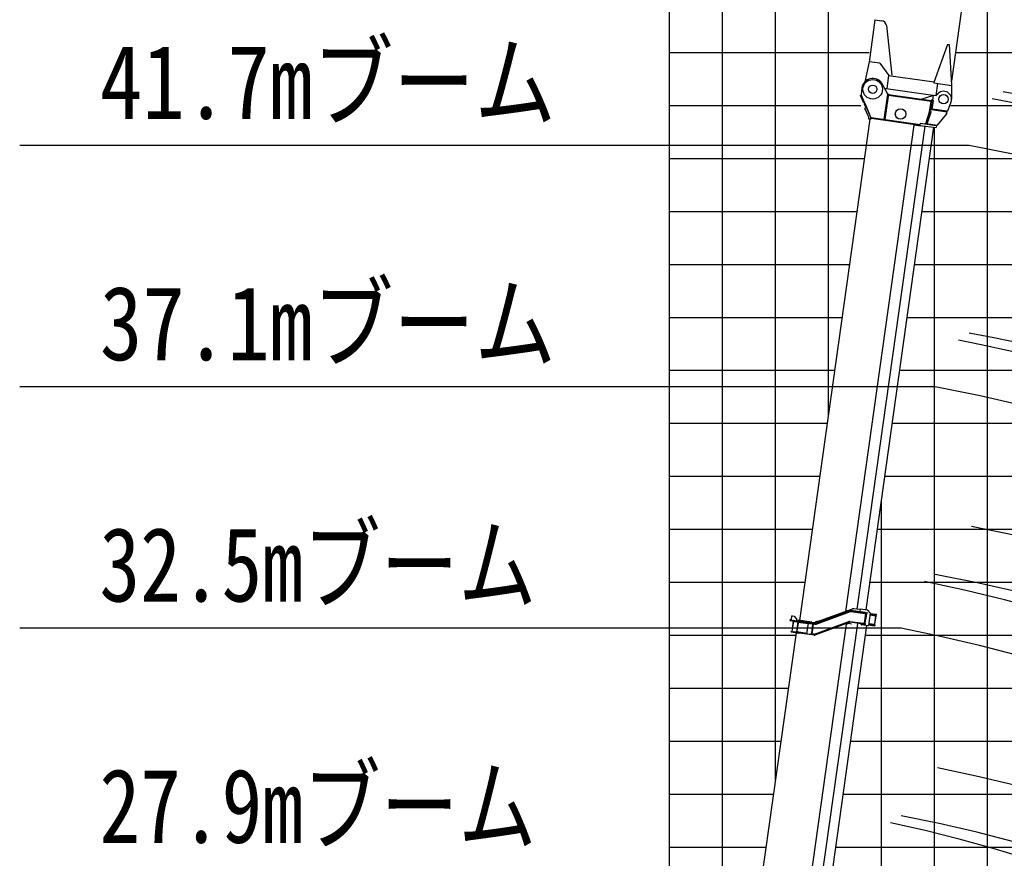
# Model space of a CAD drawing. Extents: x -126562 to 47723, y -58355 to 51651.
# Tile 11 of 14: x -37822 to -19238, y -4712 to 11119. Entities that reach past the tile are written whole.
import ezdxf

# ---------------------------------------------------------------- set-up
doc = ezdxf.new("R2010")
doc.units = 0
doc.layers.get('0').update_dxf_attribs({"linetype": 'CONTINUOUS'})

msp = doc.modelspace()

# ---------------------------------------------------------------- linework, layer by layer
at = {"color": 151, "linetype": 'Continuous'}
for p, q in [((-25558.199093, -17191.506907), (-25558.199093, 28500.029847)), ((-23253.222706, -144.062398), (-23261.016366, -199.517173)), ((-23239.669957, -133.849687), (-23253.222706, -144.062398)), ((-23239.669957, -133.849687), (-23206.990635, -138.442466)), ((-23206.990635, -138.442466), (-23155.924937, -206.208937)), ((-22798.471241, -274.226236), (-22149.847898, -34.141873)), ((-22795.000192, -283.604279), (-22146.376849, -43.519916)), ((-22794.527557, -283.670703), (-22145.904194, -43.586343)), ((-22791.749402, -291.172596), (-22143.126228, -51.089441)), ((-22761.537247, -244.344204), (-22100.897605, -2.944527)), ((-22137.290904, -50.459895), (-21871.415058, -87.826308)), ((-21835.150219, -84.843893), (-22136.651315, -42.470678)), ((-21860.897794, -71.127032), (-22135.259584, -32.567997)), ((-21965.869286, -15.981148), (-22076.778834, -0.393827)), ((-21968.59353, -35.794832), (-21968.652748, -35.786509)), ((-21960.547676, -6.630776), (-21967.506331, -56.144179)), ((-21961.939407, -16.533456), (-21965.810068, -15.989471)), ((-21815.060957, -27.077601), (-21960.547676, -6.630776)), ((-21855.34749, -91.094043), (-21881.37279, -276.273676)), ((-21871.415058, -87.826308), (-21844.275751, -91.640489)), ((-21860.897794, -71.127032), (-21833.758488, -74.941213)), ((-21847.57226, -181.555046), (-21835.116504, -92.927737)), ((-21844.275751, -91.640489), (-21835.116504, -92.927737)), ((-21835.116504, -92.927737), (-21838.01756, -84.440915)), ((-21822.252076, -86.656609), (-21835.150219, -84.843893)), ((-21824.081866, -76.301173), (-21833.758488, -74.941213)), ((-21824.081866, -76.301173), (-21821.973797, -84.676548)), ((-21822.252076, -86.656609), (-21821.973797, -84.676548)), ((-21771.403296, -77.140522), (-21812.354576, -28.599426)), ((-21800.705347, -39.193426), (-21803.780584, -38.761229)), ((-21770.283345, -81.20559), (-21803.355135, -316.523605)), ((-21775.520515, -118.469991), (-21663.616104, -134.19713)), ((-21773.572055, -104.605981), (-21661.082574, -120.415346)), ((-21771.345322, -88.761949), (-21650.294953, -105.774469)), ((-21682.56184, -292.097307), (-21660.57242, -135.634457)), ((-21681.689183, -293.229536), (-21659.421487, -134.786645)), ((-21659.421487, -134.786645), (-21671.335829, -118.974345)), ((-21663.616104, -134.19713), (-21659.421487, -134.786645)), ((-21661.082574, -120.415346), (-21652.521687, -121.618501)), ((-21654.498, -120.331183), (-21652.54954, -106.467172)), ((-21652.521687, -121.618501), (-21650.294953, -105.774469)), ((-23498.811673, -9428.89649), (-22214.709713, -292.036284)), ((-23285.230283, -9403.72244), (-22002.750158, -278.402186)), ((-23276.796024, -225.575163), (-22911.244211, -276.95012)), ((-23274.569288, -209.731112), (-23244.861246, -213.906305)), ((-23261.016366, -199.517173), (-23250.803805, -213.071133)), ((-23222.33128, -233.229684), (-23250.1659, -431.283298)), ((-23217.725662, -233.876961), (-23245.560282, -431.930575)), ((-23244.861246, -213.906305), (-22909.017475, -261.106069)), ((-23191.797861, -239.540026), (-23191.519584, -237.559985)), ((-23191.797861, -239.540026), (-23142.284458, -246.498681)), ((-23133.485431, -247.735304), (-23159.92832, -435.886237)), ((-23158.708399, -226.014298), (-23155.924937, -206.208937)), ((-23145.957982, -422.702226), (-23123.690286, -264.259335)), ((-23142.31232, -246.696933), (-23141.978149, -244.319181)), ((-23142.284458, -246.498681), (-23092.771054, -253.457336)), ((-23134.181296, -252.686644), (-22936.012831, -280.537406)), ((-23133.603755, -255.7608), (-23123.701075, -257.152531)), ((-23130.980418, -229.911212), (-23129.031961, -216.047221)), ((-22869.582202, -252.510507), (-23129.031961, -216.047221)), ((-23122.298555, -254.356655), (-23123.690286, -264.259335)), ((-23111.933371, -9428.077732), (-21831.540842, -317.6115)), ((-23092.771054, -253.457336), (-23092.492777, -251.477295)), ((-22962.873309, -471.659638), (-22935.038689, -273.606024)), ((-22911.244211, -276.95012), (-22886.69905, -280.399718)), ((-22884.472314, -264.555666), (-22909.017475, -261.106069)), ((-22886.69905, -280.399718), (-22836.126733, -287.507193)), ((-22884.472314, -264.555666), (-22833.899997, -271.663142)), ((-22872.94699, -464.101407), (-22849.844289, -299.717145)), ((-22869.582202, -252.510507), (-22820.068799, -259.469162)), ((-22865.926636, -476.195894), (-22839.762196, -290.02623)), ((-22861.759822, -283.904698), (-22849.844289, -299.717145)), ((-22849.942979, -299.586155), (-22848.28894, -287.817057)), ((-22848.28894, -287.817057), (-22846.029414, -286.115462)), ((-22848.28894, -287.817057), (-22818.580898, -291.99225)), ((-22833.896353, -271.663654), (-22808.197986, -275.275324)), ((-22809.115853, -285.244602), (-22828.955062, -282.456383)), ((-22821.405825, -482.006663), (-22172.669186, -240.958226)), ((-22169.8831, -248.456285), (-22818.619759, -489.504719)), ((-22810.229135, -293.166014), (-22818.580898, -291.99225)), ((-22166.400502, -257.831043), (-22815.137161, -498.879478)), ((-22763.929691, -237.772969), (-22810.913744, -254.874605)), ((-22810.913744, -254.874605), (-22803.453434, -275.372625)), ((-22756.405269, -258.446399), (-22802.647461, -275.27757)), ((-22763.929691, -237.772969), (-22756.405269, -258.446399)), ((-22747.990825, -238.798814), (-22748.079166, -239.427397)), ((-22746.814644, -238.964116), (-22747.990825, -238.798814)), ((-22214.709713, -292.036284), (-22172.037079, -275.816577)), ((-22172.037079, -275.816577), (-22120.844074, -283.011285)), ((-21892.211742, -293.937347), (-22156.650293, -256.772933)), ((-21890.820011, -284.034667), (-22155.258562, -246.870252)), ((-22154.145108, -238.947612), (-21897.718637, -274.986003)), ((-21949.252712, -286.352201), (-21949.199515, -286.359677)), ((-21938.702253, -301.07169), (-21947.94291, -287.584078)), ((-21808.574407, -320.839222), (-21935.707576, -302.97182)), ((-21898.943369, -283.700421), (-21897.60719, -274.193016)), ((-21870.579331, -278.800183), (-21897.718637, -274.986003)), ((-21890.680871, -283.044636), (-21892.350879, -294.927358)), ((-21865.072436, -297.751528), (-21892.211742, -293.937347)), ((-21863.680705, -287.848848), (-21890.820011, -284.034667)), ((-21870.579331, -278.800183), (-21861.420084, -280.087432)), ((-21861.420084, -280.087432), (-21866.548046, -287.445869)), ((-21855.395813, -299.111489), (-21865.072436, -297.751528)), ((-21850.782562, -289.661563), (-21863.680705, -287.848848)), ((-21861.420084, -280.087432), (-21849.242607, -193.440184)), ((-21855.395813, -299.111489), (-21851.060839, -291.641604)), ((-21851.060839, -291.641604), (-21850.782562, -289.661563)), ((-21805.144468, -319.878992), (-21805.209727, -319.869821)), ((-21801.963404, -306.620924), (-21689.473923, -322.43029)), ((-21799.736668, -290.776873), (-21687.247186, -306.586238)), ((-21797.788211, -276.912882), (-21685.8838, -292.640021)), ((-21681.689183, -293.229536), (-21697.500442, -305.145237)), ((-21680.913035, -323.633444), (-21689.473923, -322.43029)), ((-21678.686299, -307.789393), (-21687.247186, -306.586238)), ((-21685.8838, -292.640021), (-21681.689183, -293.229536)), ((-21680.940889, -308.482116), (-21682.889346, -322.346106)), ((-21678.686299, -307.789393), (-21680.913035, -323.633444)), ((-24452.568151, -9633.496555), (-23162.433505, -453.711557)), ((-23261.460312, -439.794247), (-23260.068581, -429.891567)), ((-23261.460312, -439.794247), (-23112.920102, -460.670212)), ((-23260.068581, -429.891567), (-23111.528371, -450.767532)), ((-23219.354205, -435.613599), (-23218.24075, -427.690959)), ((-23218.24075, -427.690959), (-23168.727347, -434.649614)), ((-23169.952078, -443.364033), (-23168.6159, -433.856628)), ((-23168.727347, -434.649614), (-23119.213943, -441.608269)), ((-23159.232454, -430.934897), (-22961.063989, -458.785658)), ((-23157.829934, -428.13902), (-23147.927254, -429.530751)), ((-23145.957982, -422.702226), (-23147.349713, -432.604907)), ((-23120.327398, -449.530909), (-23119.213943, -441.608269)), ((-23113.059239, -461.660223), (-23111.389061, -449.776293)), ((-22829.760474, -500.465703), (-23112.920102, -460.670212)), ((-23111.528371, -450.767532), (-22828.368743, -490.563022)), ((-22895.535813, -481.123306), (-22872.94699, -464.101407)), ((-22874.731829, -475.96799), (-22873.07796, -464.2001)), ((-22874.731829, -475.96799), (-22867.922664, -485.004081)), ((-22874.731829, -475.96799), (-22845.023787, -480.143183)), ((-22827.255288, -482.640383), (-22845.023787, -480.143183))]:
    msp.add_line(p, q, dxfattribs=at)
at = {"color": 7, "linetype": 'Continuous'}
for p, q in [((-24558.199093, -9563.817028), (-24558.199093, 28500.029847)), ((-23558.199093, -3269.73004), (-23558.199093, 28500.029847)), ((-22558.199093, 3637.264358), (-22558.199093, 28500.029847)), ((-19558.199093, -36499.970153), (-19558.199093, 14780.379049)), ((-25558.199093, 10500.029847), (-21786.480077, 10500.029847)), ((-20159.762908, 10500.029847), (34441.800907, 10500.029847)), ((-25558.199093, 9500.029847), (-21946.304928, 9500.029847)), ((-20249.795007, 9500.029847), (34441.800907, 9500.029847)), ((-19901.975209, 8741.568244), (-37822.309059, 8741.568244)), ((-25558.199093, 7500.029847), (-22015.322807, 7500.029847)), ((-20790.401457, 7500.029847), (34441.800907, 7500.029847)), ((-25558.199093, 6500.029847), (-22155.863642, 6500.029847)), ((-20930.942292, 6500.029847), (34441.800907, 6500.029847)), ((-25558.199093, 5500.029847), (-22296.404477, 5500.029847)), ((-21071.483126, 5500.029847), (34441.800907, 5500.029847)), ((-25558.199093, 4500.029847), (-22436.945311, 4500.029847)), ((-21212.023961, 4500.029847), (34441.800907, 4500.029847)), ((-20542.171436, 4186.335123), (-37822.309059, 4186.335123)), ((-25558.199093, 2500.029847), (-22718.026981, 2500.029847)), ((-21493.10563, 2500.029847), (34441.800907, 2500.029847)), ((-21558.199093, -34313.122039), (-21558.199093, 2036.865792)), ((-25558.199093, 1500.029847), (-22858.567816, 1500.029847)), ((-21633.646465, 1500.029847), (34441.800907, 1500.029847)), ((-25558.199093, 500.029847), (-22999.10865, 500.029847)), ((-21774.1873, 500.029847), (34441.800907, 500.029847)), ((-21182.367664, -368.897998), (-37822.309059, -368.897998)), ((-25558.199093, -499.970153), (-23168.934727, -499.970153)), ((-21857.16968, -499.970153), (34441.800907, -499.970153)), ((-25558.199093, -2499.970153), (-23450.016396, -2499.970153)), ((-22138.251349, -2499.970153), (34441.800907, -2499.970153)), ((-25558.199093, -3499.970153), (-23590.557231, -3499.970153)), ((-22278.792184, -3499.970153), (34441.800907, -3499.970153)), ((-25558.199093, -4499.970153), (-23731.098066, -4499.970153)), ((-22419.333018, -4499.970153), (22441.800907, -4499.970153))]:
    msp.add_line(p, q, dxfattribs=at)
at = {"color": 41, "linetype": 'Continuous'}
for p, q in [((-18589.265664, 21674.699037), (-20235.608301, 9960.361802)), ((-21679.639662, 11117.318076), (-21791.657691, 10320.268342)), ((-21679.639662, 11117.318076), (-21549.902459, 11099.084702)), ((-21464.421425, 11010.89843), (-21363.69393, 10068.999532)), ((-20309.808295, 10653.319956), (-20567.704068, 9932.122284)), ((-20309.912544, 10653.128492), (-20280.205711, 10648.953469)), ((-20280.218652, 10649.196082), (-20232.130812, 9885.180609)), ((-21791.600158, 10320.74892), (-21870.791181, 9946.1885)), ((-21790.271396, 10330.13234), (-21586.977053, 10301.561185)), ((-21587.029927, 10301.116825), (-21418.672951, 10065.388194)), ((-21422.375297, 10066.399634), (-21457.16857, 9818.832621)), ((-21422.375297, 10066.399634), (-20562.954148, 9945.615875)), ((-20565.813016, 9946.017663), (-20568.463284, 9927.160019)), ((-20568.463284, 9927.160019), (-20231.774806, 9879.841542)), ((-20526.328396, 9688.110189), (-20494.198983, 9916.722853)), ((-20231.767151, 9879.89591), (-20234.732571, 9618.828181)), ((-21467.140162, 9819.738375), (-21484.755011, 9801.079309)), ((-21467.068833, 9820.224012), (-20585.755894, 9696.363563))]:
    msp.add_line(p, q, dxfattribs=at)
at = {"color": 102, "linetype": 'Continuous'}
for p, q in [((-21436.419957, 9715.034078), (-21542.525266, 9905.406212)), ((-21950.957394, 9684.966958), (-21936.293717, 9691.366125)), ((-21895.716598, 9558.380979), (-21950.957394, 9684.966958)), ((-21924.595336, 9834.134032), (-21942.687839, 9705.399183)), ((-21942.687839, 9705.399183), (-21936.521017, 9691.266186)), ((-21936.372529, 9691.331597), (-21938.842477, 9696.833875)), ((-21881.052748, 9564.781374), (-21936.293717, 9691.366125)), ((-21896.929689, 9603.46365), (-21932.973266, 9683.75845)), ((-21503.501325, 9237.725344), (-21436.419957, 9715.034078)), ((-21426.517276, 9713.642347), (-21455.743628, 9505.686053)), ((-21446.934701, 9525.254769), (-21423.916093, 9689.040671)), ((-21426.517276, 9713.642347), (-21436.419957, 9715.034078)), ((-20614.031343, 9581.277515), (-21429.022459, 9695.817047)), ((-21429.022459, 9695.817047), (-21423.916093, 9689.040671)), ((-21421.967637, 9702.904661), (-21428.744013, 9697.798296)), ((-20620.808927, 9576.171319), (-21423.916093, 9689.040671)), ((-20618.86047, 9590.03531), (-21421.967637, 9702.904661)), ((-20787.794372, 9623.875697), (-20587.11786, 9686.556934)), ((-20589.740758, 9596.041077), (-20575.823448, 9695.067884)), ((-20577.215179, 9685.165203), (-20587.11786, 9686.556934)), ((-20587.11786, 9686.556934), (-20578.60691, 9675.262522)), ((-20575.823448, 9695.067884), (-20526.310045, 9688.109229)), ((-20526.310048, 9688.109229), (-20469.110908, 9741.734423)), ((-21889.182567, 9543.404972), (-21895.716598, 9558.380979)), ((-21892.209097, 9590.346253), (-21892.074375, 9591.304852)), ((-21891.69628, 9589.170924), (-21891.186173, 9589.099234)), ((-21890.320891, 9586.958456), (-21890.757283, 9587.019786)), ((-21885.022339, 9533.703244), (-21849.922499, 9452.929667)), ((-21874.517528, 9549.8052), (-21881.052748, 9564.781374)), ((-21762.661689, 9293.482864), (-21874.517528, 9549.8052)), ((-21870.226039, 9541.98461), (-21785.873986, 9346.67564)), ((-21494.712096, 9228.410994), (-21455.743628, 9505.686053)), ((-21487.699913, 9235.19521), (-21450.259259, 9501.599304)), ((-21455.743628, 9505.686053), (-21465.646308, 9507.077784)), ((-21453.470807, 9526.173358), (-21446.339966, 9525.171184)), ((-21450.259259, 9501.599304), (-21446.934701, 9525.254769)), ((-20787.794372, 9623.875697), (-20779.283422, 9612.581285)), ((-20643.000173, 9418.272402), (-20620.808927, 9576.171319)), ((-20611.526161, 9599.102816), (-20636.906394, 9418.513074)), ((-20622.820572, 9590.591866), (-20611.526161, 9599.102816)), ((-20614.031343, 9581.277515), (-20620.808927, 9576.171319)), ((-20613.752897, 9583.258764), (-20618.86047, 9590.03531)), ((-20589.740758, 9596.041077), (-20615.110119, 9415.528695)), ((-20611.526161, 9599.102816), (-20589.740758, 9596.041077)), ((-20587.653162, 9610.895098), (-20604.594779, 9598.128673)), ((-20597.850299, 9430.559249), (-20574.886737, 9593.95348)), ((-20589.740758, 9596.041077), (-20574.886737, 9593.95348)), ((-20244.913182, 9563.391793), (-20310.413912, 9394.819842)), ((-21849.904054, 9452.938183), (-21870.067556, 9444.138987)), ((-21797.537815, 9277.936366), (-21870.067556, 9444.138987)), ((-21836.936502, 9423.683201), (-21837.10466, 9423.609467)), ((-21830.536294, 9409.018165), (-21830.705663, 9408.944581)), ((-21830.536294, 9409.018165), (-21830.704285, 9408.945619)), ((-20650.540434, 9389.206153), (-20727.958064, 9151.90953)), ((-20648.76017, 9377.779081), (-20716.968878, 9168.098723)), ((-20627.839785, 9370.974383), (-20700.379496, 9147.975692)), ((-20624.975069, 9370.736961), (-20694.915871, 9162.985153)), ((-20650.540434, 9389.206153), (-20644.39092, 9391.211623)), ((-20650.540434, 9389.206153), (-20650.29922, 9389.948871)), ((-20650.300429, 9389.949041), (-20644.179892, 9391.862427)), ((-20648.76017, 9377.779081), (-20644.870776, 9389.735723)), ((-20644.870776, 9389.735723), (-20640.355982, 9403.616249)), ((-20644.482716, 9412.477497), (-20644.335852, 9413.110195)), ((-20644.482716, 9412.477497), (-20638.678881, 9411.006039)), ((-20644.335852, 9413.110195), (-20643.000173, 9418.272402)), ((-20644.335852, 9413.110195), (-20638.519599, 9411.639435)), ((-20637.118303, 9417.101832), (-20643.000173, 9418.272402)), ((-20637.705163, 9413.79438), (-20639.321604, 9408.502767)), ((-20623.146724, 9383.746311), (-20639.091203, 9336.385804)), ((-20638.186001, 9412.522017), (-20638.83254, 9410.403884)), ((-20638.678881, 9411.006039), (-20638.519599, 9411.639435)), ((-20638.519599, 9411.639435), (-20637.139407, 9416.969199)), ((-20638.054218, 9412.652647), (-20638.410237, 9411.224679)), ((-20637.553488, 9414.584177), (-20638.186001, 9412.522017)), ((-20637.953816, 9413.823166), (-20637.303728, 9415.975315)), ((-20627.839785, 9370.974383), (-20623.950558, 9382.929837)), ((-20623.146724, 9383.746311), (-20624.975069, 9370.736961)), ((-20622.845383, 9383.925859), (-20621.97983, 9386.602446)), ((-20620.933134, 9387.050737), (-20621.97983, 9386.602446)), ((-20317.711496, 9376.040894), (-20614.791916, 9417.792825)), ((-20612.008454, 9437.598186), (-20603.497505, 9426.303774)), ((-20603.497505, 9426.303774), (-20597.850299, 9430.559249)), ((-20594.986555, 9415.009363), (-20603.497505, 9426.303774)), ((-20315.623899, 9390.894915), (-20597.850299, 9430.559249)), ((-20327.194298, 9340.704494), (-20504.706051, 9128.685359)), ((-20332.565517, 9378.128491), (-20315.623899, 9390.894915)), ((-20330.007233, 9360.405144), (-20329.840913, 9361.588574)), ((-20330.007233, 9360.405144), (-20329.904099, 9345.473739)), ((-20327.194298, 9340.704494), (-20329.904099, 9345.473739)), ((-20329.840913, 9361.588574), (-20325.365781, 9353.715071)), ((-20329.839705, 9361.588404), (-20327.129519, 9361.207512)), ((-20328.362429, 9358.986889), (-20325.15525, 9354.96748)), ((-20327.194298, 9340.704494), (-20325.365781, 9353.715071)), ((-20327.129519, 9361.207512), (-20326.746125, 9356.962462)), ((-20325.796073, 9350.40779), (-20325.838223, 9350.344703)), ((-20325.731853, 9350.86474), (-20325.796073, 9350.40779)), ((-20325.731683, 9350.865948), (-20325.775876, 9350.788323)), ((-20325.757188, 9350.921296), (-20325.731683, 9350.865948)), ((-20325.15525, 9354.96748), (-20325.731683, 9350.865948)), ((-20323.111688, 9385.252462), (-20312.278862, 9390.02293)), ((-20319.938232, 9360.196843), (-20317.711496, 9376.040894)), ((-20315.623899, 9390.894915), (-20310.413912, 9394.819842)), ((-20312.130392, 9390.403935), (-20315.623899, 9390.894915)), ((-20312.278862, 9390.02293), (-20312.130392, 9390.403935)), ((-20310.413912, 9394.819842), (-20312.130392, 9390.403935)), ((-23100.314122, -220.084502), (-21770.801574, 9239.888824)), ((-22231.267056, -50.583074), (-20941.661244, 9125.439076)), ((-22013.364141, -9.307434), (-20731.579881, 9111.061479)), ((-21770.885501, 9239.291653), (-21792.670904, 9242.353391)), ((-21754.992522, 9237.413055), (-21770.836574, 9239.639791)), ((-21760.022177, 9286.818963), (-21750.311562, 9264.334388)), ((-21760.022177, 9286.818963), (-21750.310524, 9264.33301)), ((-21754.804935, 9264.964658), (-21751.191763, 9264.45686)), ((-20829.652921, 9124.844746), (-21752.583494, 9254.554179)), ((-20828.26119, 9134.747427), (-21751.191763, 9264.45686)), ((-21502.972629, 9241.487214), (-21519.243947, 9231.85872)), ((-21519.242569, 9231.859759), (-21516.189319, 9233.665542)), ((-21503.501325, 9237.725344), (-21496.692137, 9228.68927)), ((-21494.147214, 9232.430333), (-21488.704468, 9228.047435)), ((-21485.023673, 9232.353676), (-21493.981064, 9233.612555)), ((-21492.706556, 9242.681153), (-21489.523616, 9238.691041)), ((-21492.472789, 9244.344486), (-21487.699913, 9235.19521)), ((-21480.061368, 9226.832727), (-21488.704468, 9228.047435)), ((-21487.699913, 9235.19521), (-21479.791817, 9226.794844)), ((-21481.370723, 9228.47132), (-21479.827835, 9226.538563)), ((-20818.664746, 9108.153045), (-20941.661244, 9125.439076)), ((-20823.953146, 9165.400759), (-20829.652921, 9124.844746)), ((-20829.652921, 9124.844746), (-20524.651089, 9081.979534)), ((-20824.085997, 9164.455469), (-20519.084165, 9121.590257)), ((-20823.953146, 9165.400759), (-20727.958064, 9151.90953)), ((-20735.04679, 9111.548722), (-20732.452358, 9105.125375)), ((-20730.575353, 9110.920302), (-20726.948152, 9100.312257)), ((-20727.958064, 9151.90953), (-20721.457471, 9154.615154)), ((-20716.450269, 9167.411963), (-20722.011759, 9150.109871)), ((-20721.864269, 9150.089142), (-20721.972324, 9150.232536)), ((-20686.318464, 9262.322005), (-20721.457471, 9154.615154)), ((-20716.968878, 9168.098723), (-20702.281954, 9148.595616)), ((-20702.281954, 9148.595616), (-20700.379496, 9147.975692)), ((-20700.66152, 9147.10929), (-20700.379496, 9147.975692)), ((-20700.302489, 9147.058832), (-20695.065439, 9163.087525)), ((-20695.456912, 9162.073802), (-20695.502953, 9161.746202)), ((-20695.142836, 9163.185935), (-20695.456912, 9162.073802)), ((-20695.424614, 9161.987891), (-20695.456912, 9162.073802)), ((-20694.757203, 9164.947488), (-20695.197546, 9163.252779)), ((-20694.644728, 9164.914433), (-20695.197546, 9163.252779)), ((-20694.388847, 9162.23555), (-20695.197546, 9163.252779)), ((-20694.915871, 9162.985153), (-20694.473481, 9166.132918)), ((-20682.709521, 9145.602046), (-20694.915871, 9162.985153)), ((-20694.757203, 9164.947488), (-20694.554516, 9165.556325)), ((-20682.709521, 9145.602046), (-20520.544648, 9122.81126)), ((-20682.709521, 9145.602046), (-20670.46788, 9143.784208)), ((-20679.150146, 9144.536002), (-20680.767764, 9145.314346)), ((-20678.979535, 9145.048243), (-20679.150146, 9144.536002)), ((-20640.505271, 9139.104819), (-20679.150146, 9144.536002)), ((-20544.850593, 9126.12985), (-20670.46788, 9143.784208)), ((-20639.896374, 9138.569306), (-20641.140616, 9139.66253)), ((-20639.177488, 9139.38663), (-20639.896374, 9138.569306)), ((-20530.752573, 9123.680084), (-20639.544255, 9138.969757)), ((-20546.895191, 9125.948781), (-20547.249746, 9125.548671)), ((-20544.519855, 9125.614949), (-20544.874409, 9125.21484)), ((-20520.544648, 9122.81126), (-20544.850593, 9126.12985)), ((-20530.143677, 9123.14457), (-20531.45903, 9124.302036)), ((-20529.376408, 9124.016735), (-20530.143677, 9123.14457)), ((-20528.924836, 9123.423212), (-20529.791558, 9123.545022)), ((-20528.924836, 9123.423212), (-20528.296257, 9123.869857)), ((-20527.472538, 9123.757787), (-20528.249452, 9122.878354)), ((-20519.084165, 9121.590257), (-20524.651089, 9081.979534)), ((-20520.544648, 9122.81126), (-20504.706051, 9128.685359)), ((-20520.0114, 9114.98387), (-20519.231047, 9115.571909)), ((-20515.371063, 9124.591461), (-20505.347199, 9127.921213)), ((-20504.705881, 9128.686567), (-20505.347199, 9127.921213)), ((-20505.347199, 9127.921213), (-20505.26905, 9128.477269)), ((-21847.624412, -22.502358), (-20567.231883, 9087.963875)), ((-20732.883791, 9106.195594), (-20732.275747, 9106.110139))]:
    msp.add_line(p, q, dxfattribs=at)
at = {"color": 10, "linetype": 'Continuous'}
for p, q in [((-20558.199093, -34313.122039), (-20558.199093, 9086.694398)), ((-25558.199093, 8500.029847), (-21874.781973, 8500.029847)), ((-20649.860622, 8500.029847), (34441.800907, 8500.029847)), ((-25558.199093, 3500.029847), (-22577.486146, 3500.029847)), ((-21352.564796, 3500.029847), (17441.800907, 3500.029847)), ((-25558.199093, -1499.970153), (-23309.475562, -1499.970153)), ((-21997.710514, -1499.970153), (34441.800907, -1499.970153))]:
    msp.add_line(p, q, dxfattribs=at)
at = {"color": 102, "linetype": 'Continuous'}
for points in [[(-21870.226039, 9541.98461), (-21871.843881, 9545.138403), (-21873.437822, 9548.339388), (-21876.561276, 9554.875296), (-21879.608259, 9561.560716), (-21882.590947, 9568.370216), (-21885.520704, 9575.275824), (-21889.364337, 9584.598987), (-21891.898151, 9590.865895), (-21896.929689, 9603.46365)], [(-20641.247962, 9400.874345), (-20639.793676, 9405.959476), (-20638.410237, 9411.224679)]]:
    msp.add_lwpolyline(points, dxfattribs=at)
for centre, radius in [((-21721.590382, 9805.603546), 185.000017), ((-21721.590382, 9805.603546), 80.000007), ((-20384.728489, 9617.71986), 90.000008), ((-21196.561071, 9337.982736), 99.550009)]:
    msp.add_circle(centre, radius, dxfattribs=at)
at = {"color": 190, "linetype": 'Continuous'}
for radius, start, end in [(46333.382813, 357.810689, 79.810698), (41737.110437, 357.569454, 79.569465), (37141.761029, 357.268521, 79.268533), (32547.725528, 356.882622, 78.882636)]:
    msp.add_arc((-27458.199093, -32305.841762), radius, start, end, dxfattribs=at)
at = {"color": 41, "linetype": 'Continuous'}
msp.add_arc((-21563.818654, 11000.056671), 100.000198, 6.10414, 81.999918, dxfattribs=at)
at = {"color": 102, "linetype": 'Continuous'}
for centre, radius, start, end in [((-21721.590382, 9805.603546), 205.000018, 33.430434, 171.999997), ((-21721.590382, 9805.603546), 205.000018, 29.133357, 33.430366), ((-20384.728489, 9617.71986), 150.000013, 338.765398, 142.073558), ((-21857.980639, 9251.887091), 104.000009, 352.000003, 23.576001), ((-20724.039607, 9430.837737), 88.000008, 341.98047, 352.000003), ((-21858.029567, 9251.538952), 66.000006, 352.000003, 23.576001), ((-20471.556085, 9100.505289), 50.000004, 150.972031, 162.46114)]:
    msp.add_arc(centre, radius, start, end, dxfattribs=at)
at = {"color": 220, "linetype": 'Continuous'}
for radius, start, end in [(46333.382813, 359.809048, 79.810698), (41737.110437, 359.788019, 79.569465), (37141.761029, 359.761792, 79.268533), (32547.725528, 359.728169, 78.882636)]:
    msp.add_arc((-27458.051968, -35845.553039), radius, start, end, dxfattribs=at)
at = {"color": 100, "linetype": 'Continuous'}
for radius, start, end in [(42685.274029, 357.623475, 79.20696), (38091.398057, 357.336668, 78.869798), (33499.202871, 356.971248, 78.440178), (28909.489446, 356.489838, 77.874104)]:
    msp.add_arc((-27458.199093, -32305.841762), radius, start, end, dxfattribs=at)
at = {"color": 130, "linetype": 'Continuous'}
for radius, start, end in [(38091.398057, 359.730738, 78.869798), (33499.202871, 359.693826, 78.440178)]:
    msp.add_arc((-27213.275934, -35820.960055), radius, start, end, dxfattribs=at)
at = {"color": 151, "linetype": 'Continuous'}
for centre, radius, start, end in [((-22083.737489, -49.907231), 50.000004, 81.999995, 110.072482), ((-22139.434777, -62.276039), 30.000003, 81.999995, 110.311771), ((-22139.434777, -62.276039), 20.000002, 81.999995, 110.311771), ((-22138.960914, -62.342636), 20.000002, 81.999995, 110.311771), ((-22138.960914, -62.342636), 12.000001, 82.000005, 110.311771), ((-23275.68257, -217.652524), 8.000001, 81.999995, 262), ((-22813.110144, -209.955758), 50.000004, 262, 274.574518), ((-22804.94066, -255.53656), 38.000003, 262, 290.311778), ((-22805.414524, -255.469963), 30.000003, 262, 290.311778), ((-22804.94066, -255.53656), 30.000003, 262, 290.311778), ((-22805.414524, -255.469963), 20.000002, 262, 290.311778), ((-22159.433755, -276.578294), 38.000003, 82.000005, 110.383352), ((-22159.433755, -276.578294), 30.000003, 82.000005, 110.383352), ((-22159.433755, -276.578294), 20.000002, 82.000005, 110.383352), ((-22825.585281, -470.757661), 30.000003, 262, 290.383351), ((-22825.585281, -470.757661), 20.000002, 262, 290.383351), ((-22825.585281, -470.757661), 12.000001, 262, 290.383351)]:
    msp.add_arc(centre, radius, start, end, dxfattribs=at)
at = {"color": 102, "linetype": 'Continuous'}
for centre, major_axis, ratio, start_param, end_param in [((-20647.207603, 9412.262596), (-9.121354, -38.439359), 0.065839, 0.9671878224, 1.5920116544), ((-20641.208528, 9412.013644), (-8.368119, -33.132435), 0.078985, 1.1349855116, 1.5603527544)]:
    msp.add_ellipse(centre, major_axis=major_axis, ratio=ratio, start_param=start_param, end_param=end_param, dxfattribs=at)
at = {"color": 151, "linetype": 'Continuous'}
for centre, major_axis, ratio, start_param, end_param in [((-21845.185912, -187.95036), (1.391731, 9.902681), 0.406737, 0.9272304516, 2.214362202), ((-21815.756823, -32.028941), (-0.695866, -4.95134), 0.913545, 2.4558631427, 3.1415926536), ((-21774.806751, -80.569866), (-0.695866, -4.95134), 0.913545, 1.5707963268, 2.4558631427), ((-23238.053096, -222.941001), (1.113453, 7.922628), 0.892036, 3.1347517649, 3.1415926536), ((-23238.053096, -222.941001), (1.113453, 7.922628), 0.892036, 3.1415926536, 3.14926649), ((-23238.053096, -222.941001), (-1.113453, -7.922628), 0.892036, 0, 0.0068195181), ((-22835.013279, -279.584554), (1.113453, 7.922628), 0.826227, 3.1415926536, 6.2831853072), ((-21951.633455, -290.635308), (0.695866, 4.95134), 0.913545, 5.4977871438, 6.2831853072), ((-21935.011711, -298.02048), (0.695866, 4.95134), 0.913545, 2.3561944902, 3.1415926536), ((-21807.878541, -315.887882), (-0.695866, -4.95134), 0.913545, 0, 1.5707963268), ((-21807.878541, -315.887882), (-0.695866, -4.95134), 0.913545, 0, 0.7119002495)]:
    msp.add_ellipse(centre, major_axis=major_axis, ratio=ratio, start_param=start_param, end_param=end_param, dxfattribs=at)

# ---------------------------------------------------------------- texts
at = {"color": 7, "linetype": 'Continuous', "char_height": 1400, "attachment_point": 1}
for s, insert in [('\\W0.841768;\\A1;41.7mブーム', (-36307.954954, 10645.782688)), ('\\W0.841768;\\A1;37.1mブーム', (-36307.954954, 6090.549567)), ('\\W0.806400;\\A1;32.5mブーム', (-36316.207597, 1535.316445)), ('\\W0.806400;\\A1;27.9mブーム', (-36316.207597, -3019.916676))]:
    msp.add_mtext(s, dxfattribs=dict(at, insert=insert))

doc.saveas('drawing.dxf')
